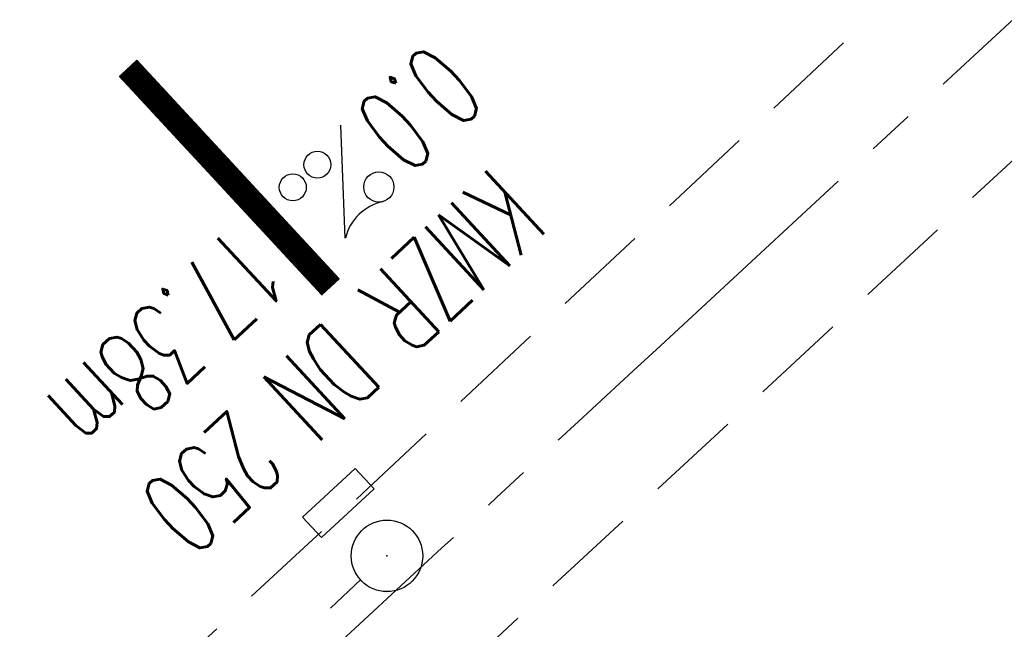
# Model space of a CAD drawing. Extents: x 450316 to 454644, y 428795 to 436505.
# Tile 52 of 256: x 453193 to 453214, y 431105 to 431118. Entities that reach past the tile are written whole.
import ezdxf
from ezdxf.enums import TextEntityAlignment as Align

# ---------------------------------------------------------------- set-up
doc = ezdxf.new("R2010")
doc.units = 0
doc.header["$LTSCALE"] = 2
doc.header["$MEASUREMENT"] = 0
for name, pattern in [('ACHSE', [5.5, 4, -0.5, 0.5, -0.5]), ('AUSGEZOGEN', [0]), ('GESTRICH-X2', [1.5, 1, -0.5])]:
    doc.linetypes.add(name, pattern=pattern)
doc.layers.get('0').update_dxf_attribs({"linetype": 'CONTINUOUS'})
for name, color, linetype in [('ACHSETOP', 1, 'ACHSE'), ('FBR', 8, 'CONTINUOUS'), ('GEF', 1, 'AUSGEZOGEN'), ('KANAL', 7, 'GESTRICH-X2'), ('MS-UEBERFAHRT', 8, 'GESTRICH-X2'), ('TEXTO', 4, 'CONTINUOUS'), ('TEXTU', 4, 'CONTINUOUS')]:
    doc.layers.add(name, color=color, linetype=linetype)
doc.styles.add('ROMANS', font='romans.shx', dxfattribs={"width": 0.8})

# ---------------------------------------------------------------- blocks, each defined once
blk = doc.blocks.new('PROM')
blk.add_line((1.566, 1.817), (0.019, 0.015))
for centre, radius in [((0.317, 1.51), 0.317), ((0.943, 0.291), 0.283), ((1.645, 0.287), 0.283)]:
    blk.add_circle(centre, radius)
blk.add_arc((0.992, 2.682), 1.033, 239.1414, 303.3549)
blk = doc.blocks.new('GST')
at = {"color": 0}
blk.add_circle((0, 0), 0.75, dxfattribs=at)
blk.add_point((0, 0), dxfattribs=at)
blk = doc.blocks.new('*X46')
at = {"color": 0}
for p, q in [((75.476, 275.596), (75.966, 276.086)), ((75.476, 275.605), (75.957, 276.086)), ((75.476, 275.614), (75.948, 276.086)), ((75.476, 275.622), (75.939, 276.086)), ((75.476, 275.631), (75.93, 276.086)), ((75.476, 275.64), (75.921, 276.086)), ((75.476, 275.649), (75.913, 276.086)), ((75.476, 275.658), (75.904, 276.086)), ((75.476, 275.667), (75.895, 276.086)), ((75.476, 275.675), (75.886, 276.086)), ((75.476, 275.684), (75.877, 276.086)), ((75.476, 275.693), (75.868, 276.086)), ((75.476, 275.702), (75.86, 276.086)), ((75.476, 275.711), (75.851, 276.086)), ((75.476, 275.72), (75.842, 276.086)), ((75.476, 275.728), (75.833, 276.086)), ((75.476, 275.737), (75.824, 276.086)), ((75.476, 275.746), (75.815, 276.086)), ((75.476, 275.755), (75.807, 276.086)), ((75.476, 275.764), (75.798, 276.086)), ((75.476, 275.773), (75.789, 276.086)), ((75.476, 275.781), (75.78, 276.086)), ((75.476, 275.79), (75.771, 276.086)), ((75.476, 275.799), (75.762, 276.086)), ((75.476, 275.808), (75.754, 276.086)), ((75.476, 275.817), (75.745, 276.086)), ((75.476, 275.826), (75.736, 276.086)), ((75.476, 275.834), (75.727, 276.086)), ((75.476, 275.843), (75.718, 276.086)), ((75.476, 275.852), (75.709, 276.086)), ((75.476, 275.861), (75.7, 276.086)), ((75.476, 275.87), (75.692, 276.086)), ((75.476, 275.879), (75.683, 276.086)), ((75.476, 275.888), (75.674, 276.086)), ((75.476, 275.896), (75.665, 276.086)), ((75.476, 275.905), (75.656, 276.086)), ((75.476, 275.914), (75.647, 276.086)), ((75.476, 275.923), (75.639, 276.086)), ((75.476, 275.932), (75.63, 276.086)), ((75.476, 275.941), (75.621, 276.086)), ((75.476, 275.949), (75.612, 276.086)), ((75.476, 275.958), (75.603, 276.086)), ((75.476, 275.967), (75.594, 276.086)), ((75.476, 275.976), (75.586, 276.086)), ((75.476, 275.985), (75.577, 276.086)), ((75.476, 275.994), (75.568, 276.086)), ((75.476, 276.002), (75.559, 276.086)), ((75.476, 276.011), (75.55, 276.086)), ((75.476, 276.02), (75.541, 276.086)), ((75.476, 276.029), (75.533, 276.086)), ((75.476, 276.038), (75.524, 276.086)), ((75.476, 276.047), (75.515, 276.086)), ((75.476, 276.055), (75.506, 276.086)), ((75.476, 276.064), (75.497, 276.086)), ((75.476, 276.073), (75.488, 276.086)), ((75.476, 275.587), (75.973, 276.084)), ((75.476, 275.578), (75.973, 276.075)), ((75.476, 275.569), (75.973, 276.067)), ((75.476, 275.56), (75.973, 276.058)), ((75.476, 275.552), (75.973, 276.049)), ((75.476, 275.543), (75.973, 276.04)), ((75.476, 275.534), (75.973, 276.031)), ((75.476, 275.525), (75.973, 276.022)), ((75.476, 275.516), (75.973, 276.014)), ((75.476, 275.507), (75.973, 276.005)), ((75.476, 275.499), (75.973, 275.996)), ((75.476, 275.49), (75.973, 275.987)), ((75.476, 275.481), (75.973, 275.978)), ((75.476, 275.472), (75.973, 275.969)), ((75.476, 275.463), (75.973, 275.961)), ((75.476, 275.454), (75.973, 275.952)), ((75.476, 275.446), (75.973, 275.943)), ((75.476, 275.437), (75.973, 275.934)), ((75.476, 275.428), (75.973, 275.925)), ((75.476, 275.419), (75.973, 275.916)), ((75.476, 275.41), (75.973, 275.907)), ((75.476, 275.401), (75.973, 275.899)), ((75.476, 275.393), (75.973, 275.89)), ((75.476, 275.384), (75.973, 275.881)), ((75.476, 275.375), (75.973, 275.872)), ((75.476, 275.366), (75.973, 275.863)), ((75.476, 275.357), (75.973, 275.854)), ((75.476, 275.348), (75.973, 275.846)), ((75.476, 275.34), (75.973, 275.837)), ((75.476, 275.331), (75.973, 275.828)), ((75.476, 275.322), (75.973, 275.819)), ((75.476, 275.313), (75.973, 275.81)), ((75.476, 275.304), (75.973, 275.801)), ((75.476, 275.295), (75.973, 275.793)), ((75.476, 275.286), (75.973, 275.784)), ((75.476, 275.278), (75.973, 275.775)), ((75.476, 275.269), (75.973, 275.766)), ((75.476, 275.26), (75.973, 275.757)), ((75.476, 275.251), (75.973, 275.748)), ((75.476, 275.242), (75.973, 275.74)), ((75.476, 275.233), (75.973, 275.731)), ((75.476, 275.225), (75.973, 275.722)), ((75.476, 275.216), (75.973, 275.713)), ((75.476, 275.207), (75.973, 275.704)), ((75.476, 275.198), (75.973, 275.695)), ((75.476, 275.189), (75.973, 275.687)), ((75.476, 275.18), (75.973, 275.678)), ((75.476, 275.172), (75.973, 275.669)), ((75.476, 275.163), (75.973, 275.66)), ((75.476, 275.154), (75.973, 275.651)), ((75.476, 275.145), (75.973, 275.642)), ((75.476, 275.136), (75.973, 275.633)), ((75.476, 275.127), (75.973, 275.625)), ((75.476, 275.119), (75.973, 275.616)), ((75.476, 275.11), (75.973, 275.607)), ((75.476, 275.101), (75.973, 275.598)), ((75.476, 275.092), (75.973, 275.589)), ((75.476, 275.083), (75.973, 275.58)), ((75.476, 275.074), (75.973, 275.572)), ((75.476, 275.066), (75.973, 275.563)), ((75.476, 275.057), (75.973, 275.554)), ((75.476, 275.048), (75.973, 275.545)), ((75.476, 275.039), (75.973, 275.536)), ((75.476, 275.03), (75.973, 275.527)), ((75.476, 275.021), (75.973, 275.519)), ((75.476, 275.012), (75.973, 275.51)), ((75.476, 275.004), (75.973, 275.501)), ((75.476, 274.995), (75.973, 275.492)), ((75.476, 274.986), (75.973, 275.483)), ((75.476, 274.977), (75.973, 275.474)), ((75.476, 274.968), (75.973, 275.466)), ((75.476, 274.959), (75.973, 275.457)), ((75.476, 274.951), (75.973, 275.448)), ((75.476, 274.942), (75.973, 275.439)), ((75.476, 274.933), (75.973, 275.43)), ((75.476, 274.924), (75.973, 275.421)), ((75.476, 274.915), (75.973, 275.413)), ((75.476, 274.906), (75.973, 275.404)), ((75.476, 274.898), (75.973, 275.395)), ((75.476, 274.889), (75.973, 275.386)), ((75.476, 274.88), (75.973, 275.377)), ((75.476, 274.871), (75.973, 275.368)), ((75.476, 274.862), (75.973, 275.359)), ((75.476, 274.853), (75.973, 275.351)), ((75.476, 274.845), (75.973, 275.342)), ((75.476, 274.836), (75.973, 275.333)), ((75.476, 274.827), (75.973, 275.324)), ((75.476, 274.818), (75.973, 275.315)), ((75.476, 274.809), (75.973, 275.306)), ((75.476, 274.8), (75.973, 275.298)), ((75.476, 274.792), (75.973, 275.289)), ((75.476, 274.783), (75.973, 275.28)), ((75.476, 274.774), (75.973, 275.271)), ((75.476, 274.765), (75.973, 275.262)), ((75.476, 274.756), (75.973, 275.253)), ((75.476, 274.747), (75.973, 275.245)), ((75.476, 274.738), (75.973, 275.236)), ((75.476, 274.73), (75.973, 275.227)), ((75.476, 274.721), (75.973, 275.218)), ((75.476, 274.712), (75.973, 275.209)), ((75.476, 274.703), (75.973, 275.2)), ((75.476, 274.694), (75.973, 275.192)), ((75.476, 274.685), (75.973, 275.183)), ((75.476, 274.677), (75.973, 275.174)), ((75.476, 274.668), (75.973, 275.165)), ((75.476, 274.659), (75.973, 275.156)), ((75.476, 274.65), (75.973, 275.147)), ((75.476, 274.641), (75.973, 275.139)), ((75.476, 274.632), (75.973, 275.13)), ((75.476, 274.624), (75.973, 275.121)), ((75.476, 274.615), (75.973, 275.112)), ((75.476, 274.606), (75.973, 275.103)), ((75.476, 274.597), (75.973, 275.094)), ((75.476, 274.588), (75.973, 275.085)), ((75.476, 274.579), (75.973, 275.077)), ((75.476, 274.571), (75.973, 275.068)), ((75.476, 274.562), (75.973, 275.059)), ((75.476, 274.553), (75.973, 275.05)), ((75.476, 274.544), (75.973, 275.041)), ((75.476, 274.535), (75.973, 275.032)), ((75.476, 274.526), (75.973, 275.024)), ((75.476, 274.518), (75.973, 275.015)), ((75.476, 274.509), (75.973, 275.006)), ((75.476, 274.5), (75.973, 274.997)), ((75.476, 274.491), (75.973, 274.988)), ((75.476, 274.482), (75.973, 274.979)), ((75.476, 274.473), (75.973, 274.971)), ((75.476, 274.464), (75.973, 274.962)), ((75.476, 274.456), (75.973, 274.953)), ((75.476, 274.447), (75.973, 274.944)), ((75.476, 274.438), (75.973, 274.935)), ((75.476, 274.429), (75.973, 274.926)), ((75.476, 274.42), (75.973, 274.918)), ((75.476, 274.411), (75.973, 274.909)), ((75.476, 274.403), (75.973, 274.9)), ((75.476, 274.394), (75.973, 274.891)), ((75.476, 274.385), (75.973, 274.882)), ((75.476, 274.376), (75.973, 274.873)), ((75.476, 274.367), (75.973, 274.865)), ((75.476, 274.358), (75.973, 274.856)), ((75.476, 274.35), (75.973, 274.847)), ((75.476, 274.341), (75.973, 274.838)), ((75.476, 274.332), (75.973, 274.829)), ((75.476, 274.323), (75.973, 274.82)), ((75.476, 274.314), (75.973, 274.811)), ((75.476, 274.305), (75.973, 274.803)), ((75.476, 274.297), (75.973, 274.794)), ((75.476, 274.288), (75.973, 274.785)), ((75.476, 274.279), (75.973, 274.776)), ((75.476, 274.27), (75.973, 274.767)), ((75.476, 274.261), (75.973, 274.758)), ((75.476, 274.252), (75.973, 274.75)), ((75.476, 274.243), (75.973, 274.741)), ((75.476, 274.235), (75.973, 274.732)), ((75.476, 274.226), (75.973, 274.723)), ((75.476, 274.217), (75.973, 274.714)), ((75.476, 274.208), (75.973, 274.705)), ((75.476, 274.199), (75.973, 274.697)), ((75.476, 274.19), (75.973, 274.688)), ((75.476, 274.182), (75.973, 274.679)), ((75.476, 274.173), (75.973, 274.67)), ((75.476, 274.164), (75.973, 274.661)), ((75.476, 274.155), (75.973, 274.652)), ((75.476, 274.146), (75.973, 274.644)), ((75.476, 274.137), (75.973, 274.635)), ((75.476, 274.129), (75.973, 274.626)), ((75.476, 274.12), (75.973, 274.617)), ((75.476, 274.111), (75.973, 274.608)), ((75.476, 274.102), (75.973, 274.599)), ((75.476, 274.093), (75.973, 274.59)), ((75.476, 274.084), (75.973, 274.582)), ((75.476, 274.076), (75.973, 274.573)), ((75.476, 274.067), (75.973, 274.564)), ((75.476, 274.058), (75.973, 274.555)), ((75.476, 274.049), (75.973, 274.546)), ((75.476, 274.04), (75.973, 274.537)), ((75.476, 274.031), (75.973, 274.529)), ((75.476, 274.023), (75.973, 274.52)), ((75.476, 274.014), (75.973, 274.511)), ((75.476, 274.005), (75.973, 274.502)), ((75.476, 273.996), (75.973, 274.493)), ((75.476, 273.987), (75.973, 274.484)), ((75.476, 273.978), (75.973, 274.476)), ((75.476, 273.969), (75.973, 274.467)), ((75.476, 273.961), (75.973, 274.458)), ((75.476, 273.952), (75.973, 274.449)), ((75.476, 273.943), (75.973, 274.44)), ((75.476, 273.934), (75.973, 274.431)), ((75.476, 273.925), (75.973, 274.423)), ((75.476, 273.916), (75.973, 274.414)), ((75.476, 273.908), (75.973, 274.405)), ((75.476, 273.899), (75.973, 274.396)), ((75.476, 273.89), (75.973, 274.387)), ((75.476, 273.881), (75.973, 274.378)), ((75.476, 273.872), (75.973, 274.37)), ((75.476, 273.863), (75.973, 274.361)), ((75.476, 273.855), (75.973, 274.352)), ((75.476, 273.846), (75.973, 274.343)), ((75.476, 273.837), (75.973, 274.334)), ((75.476, 273.828), (75.973, 274.325)), ((75.476, 273.819), (75.973, 274.316)), ((75.476, 273.81), (75.973, 274.308)), ((75.476, 273.802), (75.973, 274.299)), ((75.476, 273.793), (75.973, 274.29)), ((75.476, 273.784), (75.973, 274.281)), ((75.476, 273.775), (75.973, 274.272)), ((75.476, 273.766), (75.973, 274.263)), ((75.476, 273.757), (75.973, 274.255)), ((75.476, 273.749), (75.973, 274.246)), ((75.476, 273.74), (75.973, 274.237)), ((75.476, 273.731), (75.973, 274.228)), ((75.476, 273.722), (75.973, 274.219)), ((75.476, 273.713), (75.973, 274.21)), ((75.476, 273.704), (75.973, 274.202)), ((75.476, 273.695), (75.973, 274.193)), ((75.476, 273.687), (75.973, 274.184)), ((75.476, 273.678), (75.973, 274.175)), ((75.476, 273.669), (75.973, 274.166)), ((75.476, 273.66), (75.973, 274.157)), ((75.476, 273.651), (75.973, 274.149)), ((75.476, 273.642), (75.973, 274.14)), ((75.476, 273.634), (75.973, 274.131)), ((75.476, 273.625), (75.973, 274.122)), ((75.476, 273.616), (75.973, 274.113)), ((75.476, 273.607), (75.973, 274.104)), ((75.476, 273.598), (75.973, 274.096)), ((75.476, 273.589), (75.973, 274.087)), ((75.476, 273.581), (75.973, 274.078)), ((75.476, 273.572), (75.973, 274.069)), ((75.476, 273.563), (75.973, 274.06)), ((75.476, 273.554), (75.973, 274.051)), ((75.476, 273.545), (75.973, 274.042)), ((75.476, 273.536), (75.973, 274.034)), ((75.476, 273.528), (75.973, 274.025)), ((75.476, 273.519), (75.973, 274.016)), ((75.476, 273.51), (75.973, 274.007)), ((75.476, 273.501), (75.973, 273.998)), ((75.476, 273.492), (75.973, 273.989)), ((75.476, 273.483), (75.973, 273.981)), ((75.476, 273.475), (75.973, 273.972)), ((75.476, 273.466), (75.973, 273.963)), ((75.476, 273.457), (75.973, 273.954)), ((75.476, 273.448), (75.973, 273.945)), ((75.476, 273.439), (75.973, 273.936)), ((75.476, 273.43), (75.973, 273.928)), ((75.476, 273.421), (75.973, 273.919)), ((75.476, 273.413), (75.973, 273.91)), ((75.476, 273.404), (75.973, 273.901)), ((75.476, 273.395), (75.973, 273.892)), ((75.476, 273.386), (75.973, 273.883)), ((75.476, 273.377), (75.973, 273.875)), ((75.476, 273.368), (75.973, 273.866)), ((75.476, 273.36), (75.973, 273.857)), ((75.476, 273.351), (75.973, 273.848)), ((75.476, 273.342), (75.973, 273.839)), ((75.476, 273.333), (75.973, 273.83)), ((75.476, 273.324), (75.973, 273.822)), ((75.476, 273.315), (75.973, 273.813)), ((75.476, 273.307), (75.973, 273.804)), ((75.476, 273.298), (75.973, 273.795)), ((75.476, 273.289), (75.973, 273.786)), ((75.476, 273.28), (75.973, 273.777)), ((75.476, 273.271), (75.973, 273.768)), ((75.476, 273.262), (75.973, 273.76)), ((75.476, 273.254), (75.973, 273.751)), ((75.476, 273.245), (75.973, 273.742)), ((75.476, 273.236), (75.973, 273.733)), ((75.476, 273.227), (75.973, 273.724)), ((75.476, 273.218), (75.973, 273.715)), ((75.476, 273.209), (75.973, 273.707)), ((75.476, 273.201), (75.973, 273.698)), ((75.476, 273.192), (75.973, 273.689)), ((75.476, 273.183), (75.973, 273.68)), ((75.476, 273.174), (75.973, 273.671)), ((75.476, 273.165), (75.973, 273.662)), ((75.476, 273.156), (75.973, 273.654)), ((75.476, 273.147), (75.973, 273.645)), ((75.476, 273.139), (75.973, 273.636)), ((75.476, 273.13), (75.973, 273.627)), ((75.476, 273.121), (75.973, 273.618)), ((75.476, 273.112), (75.973, 273.609)), ((75.476, 273.103), (75.973, 273.601)), ((75.476, 273.094), (75.973, 273.592)), ((75.476, 273.086), (75.973, 273.583)), ((75.476, 273.077), (75.973, 273.574)), ((75.476, 273.068), (75.973, 273.565)), ((75.476, 273.059), (75.973, 273.556)), ((75.476, 273.05), (75.973, 273.548)), ((75.476, 273.041), (75.973, 273.539)), ((75.476, 273.033), (75.973, 273.53)), ((75.476, 273.024), (75.973, 273.521)), ((75.476, 273.015), (75.973, 273.512)), ((75.476, 273.006), (75.973, 273.503)), ((75.476, 272.997), (75.973, 273.494)), ((75.476, 272.988), (75.973, 273.486)), ((75.476, 272.98), (75.973, 273.477)), ((75.476, 272.971), (75.973, 273.468)), ((75.476, 272.962), (75.973, 273.459)), ((75.476, 272.953), (75.973, 273.45)), ((75.476, 272.944), (75.973, 273.441)), ((75.476, 272.935), (75.973, 273.433)), ((75.476, 272.927), (75.973, 273.424)), ((75.476, 272.918), (75.973, 273.415)), ((75.476, 272.909), (75.973, 273.406)), ((75.476, 272.9), (75.973, 273.397)), ((75.476, 272.891), (75.973, 273.388)), ((75.476, 272.882), (75.973, 273.38)), ((75.476, 272.873), (75.973, 273.371)), ((75.476, 272.865), (75.973, 273.362)), ((75.476, 272.856), (75.973, 273.353)), ((75.476, 272.847), (75.973, 273.344)), ((75.476, 272.838), (75.973, 273.335)), ((75.476, 272.829), (75.973, 273.327)), ((75.476, 272.82), (75.973, 273.318)), ((75.476, 272.812), (75.973, 273.309)), ((75.476, 272.803), (75.973, 273.3)), ((75.476, 272.794), (75.973, 273.291)), ((75.476, 272.785), (75.973, 273.282)), ((75.476, 272.776), (75.973, 273.274)), ((75.476, 272.767), (75.973, 273.265)), ((75.476, 272.759), (75.973, 273.256)), ((75.476, 272.75), (75.973, 273.247)), ((75.476, 272.741), (75.973, 273.238)), ((75.476, 272.732), (75.973, 273.229)), ((75.476, 272.723), (75.973, 273.22)), ((75.476, 272.714), (75.973, 273.212)), ((75.476, 272.706), (75.973, 273.203)), ((75.476, 272.697), (75.973, 273.194)), ((75.476, 272.688), (75.973, 273.185)), ((75.476, 272.679), (75.973, 273.176)), ((75.476, 272.67), (75.973, 273.167)), ((75.476, 272.661), (75.973, 273.159)), ((75.476, 272.653), (75.973, 273.15)), ((75.476, 272.644), (75.973, 273.141)), ((75.476, 272.635), (75.973, 273.132)), ((75.476, 272.626), (75.973, 273.123)), ((75.476, 272.617), (75.973, 273.114)), ((75.476, 272.608), (75.973, 273.106)), ((75.476, 272.599), (75.973, 273.097)), ((75.476, 272.591), (75.973, 273.088)), ((75.476, 272.582), (75.973, 273.079)), ((75.476, 272.573), (75.973, 273.07)), ((75.476, 272.564), (75.973, 273.061)), ((75.476, 272.555), (75.973, 273.053)), ((75.476, 272.546), (75.973, 273.044)), ((75.476, 272.538), (75.973, 273.035)), ((75.476, 272.529), (75.973, 273.026)), ((75.476, 272.52), (75.973, 273.017)), ((75.476, 272.511), (75.973, 273.008)), ((75.476, 272.502), (75.973, 273)), ((75.476, 272.493), (75.973, 272.991)), ((75.476, 272.485), (75.973, 272.982)), ((75.476, 272.476), (75.973, 272.973)), ((75.476, 272.467), (75.973, 272.964)), ((75.476, 272.458), (75.973, 272.955)), ((75.476, 272.449), (75.973, 272.946)), ((75.476, 272.44), (75.973, 272.938)), ((75.476, 272.432), (75.973, 272.929)), ((75.476, 272.423), (75.973, 272.92)), ((75.476, 272.414), (75.973, 272.911)), ((75.476, 272.405), (75.973, 272.902)), ((75.476, 272.396), (75.973, 272.893)), ((75.476, 272.387), (75.973, 272.885)), ((75.476, 272.379), (75.973, 272.876)), ((75.476, 272.37), (75.973, 272.867)), ((75.476, 272.361), (75.973, 272.858)), ((75.476, 272.352), (75.973, 272.849)), ((75.476, 272.343), (75.973, 272.84)), ((75.476, 272.334), (75.973, 272.832)), ((75.476, 272.325), (75.973, 272.823)), ((75.476, 272.317), (75.973, 272.814)), ((75.476, 272.308), (75.973, 272.805)), ((75.476, 272.299), (75.973, 272.796)), ((75.476, 272.29), (75.973, 272.787)), ((75.476, 272.281), (75.973, 272.779)), ((75.476, 272.272), (75.973, 272.77)), ((75.476, 272.264), (75.973, 272.761)), ((75.476, 272.255), (75.973, 272.752)), ((75.476, 272.246), (75.973, 272.743)), ((75.476, 272.237), (75.973, 272.734)), ((75.476, 272.228), (75.973, 272.726)), ((75.476, 272.219), (75.973, 272.717)), ((75.476, 272.211), (75.973, 272.708)), ((75.476, 272.202), (75.973, 272.699)), ((75.476, 272.193), (75.973, 272.69)), ((75.476, 272.184), (75.973, 272.681)), ((75.476, 272.175), (75.973, 272.672)), ((75.476, 272.166), (75.973, 272.664)), ((75.476, 272.158), (75.973, 272.655)), ((75.476, 272.149), (75.973, 272.646)), ((75.476, 272.14), (75.973, 272.637)), ((75.476, 272.131), (75.973, 272.628)), ((75.476, 272.122), (75.973, 272.619)), ((75.476, 272.113), (75.973, 272.611)), ((75.476, 272.104), (75.973, 272.602)), ((75.476, 272.096), (75.973, 272.593)), ((75.476, 272.087), (75.973, 272.584)), ((75.476, 272.078), (75.973, 272.575)), ((75.476, 272.069), (75.973, 272.566)), ((75.476, 272.06), (75.973, 272.558)), ((75.476, 272.051), (75.973, 272.549)), ((75.476, 272.043), (75.973, 272.54)), ((75.476, 272.034), (75.973, 272.531)), ((75.476, 272.025), (75.973, 272.522)), ((75.476, 272.016), (75.973, 272.513)), ((75.476, 272.007), (75.973, 272.505)), ((75.476, 271.998), (75.973, 272.496)), ((75.476, 271.99), (75.973, 272.487)), ((75.476, 271.981), (75.973, 272.478)), ((75.476, 271.972), (75.973, 272.469)), ((75.476, 271.963), (75.973, 272.46)), ((75.476, 271.954), (75.973, 272.452)), ((75.476, 271.945), (75.973, 272.443)), ((75.476, 271.937), (75.973, 272.434)), ((75.476, 271.928), (75.973, 272.425)), ((75.476, 271.919), (75.973, 272.416)), ((75.476, 271.91), (75.973, 272.407)), ((75.476, 271.901), (75.973, 272.398)), ((75.476, 271.892), (75.973, 272.39)), ((75.476, 271.884), (75.973, 272.381)), ((75.476, 271.875), (75.973, 272.372)), ((75.476, 271.866), (75.973, 272.363)), ((75.476, 271.857), (75.973, 272.354)), ((75.476, 271.848), (75.973, 272.345)), ((75.476, 271.839), (75.973, 272.337)), ((75.476, 271.83), (75.973, 272.328)), ((75.476, 271.822), (75.973, 272.319)), ((75.476, 271.813), (75.973, 272.31)), ((75.476, 271.804), (75.973, 272.301)), ((75.476, 271.795), (75.973, 272.292)), ((75.476, 271.786), (75.973, 272.284)), ((75.476, 271.777), (75.973, 272.275)), ((75.476, 271.769), (75.973, 272.266)), ((75.476, 271.76), (75.973, 272.257)), ((75.476, 271.751), (75.973, 272.248)), ((75.476, 271.742), (75.973, 272.239)), ((75.476, 271.733), (75.973, 272.231)), ((75.476, 271.724), (75.973, 272.222)), ((75.476, 271.716), (75.973, 272.213)), ((75.476, 271.707), (75.973, 272.204)), ((75.476, 271.698), (75.973, 272.195)), ((75.476, 271.689), (75.973, 272.186)), ((75.476, 271.68), (75.973, 272.177)), ((75.476, 271.671), (75.973, 272.169)), ((75.476, 271.663), (75.973, 272.16)), ((75.476, 271.654), (75.973, 272.151)), ((75.476, 271.645), (75.973, 272.142)), ((75.476, 271.636), (75.973, 272.133)), ((75.476, 271.627), (75.973, 272.124)), ((75.476, 271.618), (75.973, 272.116)), ((75.476, 271.61), (75.973, 272.107)), ((75.476, 271.601), (75.973, 272.098)), ((75.476, 271.592), (75.973, 272.089)), ((75.476, 271.583), (75.973, 272.08)), ((75.476, 271.574), (75.973, 272.071)), ((75.476, 271.565), (75.973, 272.063)), ((75.476, 271.556), (75.973, 272.054)), ((75.476, 271.548), (75.973, 272.045)), ((75.476, 271.539), (75.973, 272.036)), ((75.476, 271.53), (75.973, 272.027)), ((75.476, 271.521), (75.973, 272.018)), ((75.476, 271.512), (75.973, 272.01)), ((75.476, 271.503), (75.973, 272.001)), ((75.476, 271.495), (75.973, 271.992)), ((75.476, 271.486), (75.973, 271.983)), ((75.476, 271.477), (75.973, 271.974)), ((75.476, 271.468), (75.973, 271.965)), ((75.476, 271.459), (75.973, 271.957)), ((75.476, 271.45), (75.973, 271.948)), ((75.476, 271.442), (75.973, 271.939)), ((75.476, 271.433), (75.973, 271.93)), ((75.476, 271.424), (75.973, 271.921)), ((75.476, 271.415), (75.973, 271.912)), ((75.476, 271.406), (75.973, 271.903)), ((75.476, 271.397), (75.973, 271.895)), ((75.476, 271.389), (75.973, 271.886)), ((75.476, 271.38), (75.973, 271.877)), ((75.476, 271.371), (75.973, 271.868)), ((75.476, 271.362), (75.973, 271.859)), ((75.476, 271.353), (75.973, 271.85)), ((75.476, 271.344), (75.973, 271.842)), ((75.476, 271.336), (75.973, 271.833)), ((75.476, 271.327), (75.973, 271.824)), ((75.476, 271.318), (75.973, 271.815)), ((75.476, 271.309), (75.973, 271.806)), ((75.476, 271.3), (75.973, 271.797)), ((75.476, 271.291), (75.973, 271.789)), ((75.476, 271.282), (75.973, 271.78)), ((75.476, 271.274), (75.973, 271.771)), ((75.476, 271.265), (75.973, 271.762)), ((75.476, 271.256), (75.973, 271.753)), ((75.476, 271.247), (75.973, 271.744)), ((75.476, 271.238), (75.973, 271.736)), ((75.476, 271.229), (75.973, 271.727)), ((75.476, 271.221), (75.973, 271.718)), ((75.476, 271.212), (75.973, 271.709)), ((75.476, 271.203), (75.973, 271.7)), ((75.476, 271.194), (75.973, 271.691)), ((75.476, 271.185), (75.973, 271.683)), ((75.476, 271.176), (75.973, 271.674)), ((75.476, 271.168), (75.973, 271.665)), ((75.476, 271.159), (75.973, 271.656)), ((75.476, 271.15), (75.973, 271.647)), ((75.476, 271.141), (75.973, 271.638)), ((75.476, 271.132), (75.973, 271.629)), ((75.476, 271.123), (75.973, 271.621)), ((75.476, 271.115), (75.973, 271.612)), ((75.476, 271.106), (75.973, 271.603)), ((75.476, 271.097), (75.973, 271.594)), ((75.476, 271.088), (75.973, 271.585)), ((75.476, 271.079), (75.973, 271.576)), ((75.476, 271.07), (75.973, 271.568)), ((75.476, 271.062), (75.973, 271.559)), ((75.476, 271.053), (75.973, 271.55)), ((75.476, 271.044), (75.973, 271.541)), ((75.476, 271.035), (75.973, 271.532)), ((75.476, 271.026), (75.973, 271.523)), ((75.476, 271.017), (75.973, 271.515)), ((75.476, 271.008), (75.973, 271.506)), ((75.476, 271), (75.973, 271.497)), ((75.476, 270.991), (75.973, 271.488)), ((75.476, 270.982), (75.973, 271.479)), ((75.476, 270.973), (75.973, 271.47)), ((75.476, 270.964), (75.973, 271.462)), ((75.476, 270.955), (75.973, 271.453)), ((75.476, 270.947), (75.973, 271.444)), ((75.476, 270.938), (75.973, 271.435)), ((75.476, 270.929), (75.973, 271.426)), ((75.476, 270.92), (75.973, 271.417)), ((75.476, 270.911), (75.973, 271.409)), ((75.476, 270.902), (75.973, 271.4)), ((75.476, 270.894), (75.973, 271.391)), ((75.476, 270.885), (75.973, 271.382)), ((75.476, 270.876), (75.973, 271.373)), ((75.476, 270.867), (75.973, 271.364)), ((75.476, 270.858), (75.973, 271.355)), ((75.476, 270.849), (75.973, 271.347)), ((75.476, 270.841), (75.973, 271.338)), ((75.476, 270.832), (75.973, 271.329)), ((75.476, 270.823), (75.973, 271.32)), ((75.476, 270.814), (75.973, 271.311)), ((75.476, 270.805), (75.973, 271.302)), ((75.476, 270.796), (75.973, 271.294)), ((75.476, 270.788), (75.973, 271.285)), ((75.476, 270.779), (75.973, 271.276)), ((75.476, 270.77), (75.973, 271.267)), ((75.476, 270.761), (75.973, 271.258)), ((75.476, 270.752), (75.973, 271.249)), ((75.476, 270.743), (75.973, 271.241)), ((75.476, 270.734), (75.973, 271.232)), ((75.476, 270.726), (75.973, 271.223)), ((75.476, 270.717), (75.973, 271.214)), ((75.476, 270.708), (75.973, 271.205)), ((75.476, 270.699), (75.973, 271.196)), ((75.476, 270.69), (75.973, 271.188)), ((75.476, 270.681), (75.973, 271.179)), ((75.476, 270.673), (75.973, 271.17)), ((75.476, 270.664), (75.973, 271.161)), ((75.476, 270.655), (75.973, 271.152)), ((75.476, 270.646), (75.973, 271.143)), ((75.476, 270.637), (75.973, 271.135)), ((75.476, 270.628), (75.973, 271.126)), ((75.476, 270.62), (75.973, 271.117)), ((75.476, 270.611), (75.973, 271.108)), ((75.476, 270.602), (75.973, 271.099)), ((75.476, 270.593), (75.973, 271.09)), ((75.476, 270.584), (75.973, 271.081)), ((75.476, 270.575), (75.973, 271.073)), ((75.476, 270.567), (75.973, 271.064)), ((75.476, 270.558), (75.973, 271.055)), ((75.476, 270.549), (75.973, 271.046)), ((75.476, 270.54), (75.973, 271.037)), ((75.476, 270.531), (75.973, 271.028)), ((75.476, 270.522), (75.973, 271.02)), ((75.476, 270.514), (75.973, 271.011)), ((75.476, 270.505), (75.973, 271.002)), ((75.476, 270.496), (75.973, 270.993)), ((75.476, 270.487), (75.973, 270.984)), ((75.476, 270.478), (75.973, 270.975)), ((75.476, 270.469), (75.973, 270.967)), ((75.476, 270.46), (75.973, 270.958)), ((75.476, 270.452), (75.973, 270.949)), ((75.476, 270.443), (75.973, 270.94)), ((75.476, 270.434), (75.973, 270.931)), ((75.476, 270.425), (75.973, 270.922)), ((75.476, 270.416), (75.973, 270.914)), ((75.476, 270.407), (75.973, 270.905)), ((75.476, 270.399), (75.973, 270.896)), ((75.476, 270.39), (75.973, 270.887)), ((75.476, 270.381), (75.973, 270.878)), ((75.476, 270.372), (75.973, 270.869)), ((75.476, 270.363), (75.973, 270.861)), ((75.476, 270.354), (75.973, 270.852)), ((75.476, 270.346), (75.973, 270.843)), ((75.476, 270.337), (75.973, 270.834)), ((75.476, 270.328), (75.973, 270.825)), ((75.476, 270.319), (75.973, 270.816)), ((75.476, 270.31), (75.973, 270.807)), ((75.476, 270.301), (75.973, 270.799)), ((75.476, 270.293), (75.973, 270.79)), ((75.476, 270.284), (75.973, 270.781)), ((75.476, 270.275), (75.973, 270.772)), ((75.476, 270.266), (75.973, 270.763)), ((75.476, 270.257), (75.973, 270.754)), ((75.476, 270.248), (75.973, 270.746)), ((75.476, 270.24), (75.973, 270.737)), ((75.476, 270.231), (75.973, 270.728)), ((75.476, 270.222), (75.973, 270.719)), ((75.476, 270.213), (75.973, 270.71)), ((75.476, 270.204), (75.973, 270.701)), ((75.476, 270.195), (75.973, 270.693)), ((75.476, 270.186), (75.973, 270.684)), ((75.476, 270.178), (75.973, 270.675)), ((75.476, 270.169), (75.973, 270.666)), ((75.476, 270.16), (75.973, 270.657)), ((75.476, 270.151), (75.973, 270.648)), ((75.476, 270.142), (75.973, 270.64)), ((75.476, 270.133), (75.973, 270.631)), ((75.476, 270.125), (75.973, 270.622)), ((75.476, 270.116), (75.973, 270.613)), ((75.476, 270.107), (75.973, 270.604)), ((75.476, 270.098), (75.973, 270.595)), ((75.476, 270.089), (75.973, 270.587)), ((75.476, 270.08), (75.973, 270.578)), ((75.476, 270.072), (75.973, 270.569)), ((75.476, 270.063), (75.973, 270.56)), ((75.476, 270.054), (75.973, 270.551)), ((75.476, 270.045), (75.973, 270.542)), ((75.476, 270.036), (75.973, 270.533)), ((75.476, 270.027), (75.973, 270.525)), ((75.476, 270.019), (75.973, 270.516)), ((75.476, 270.01), (75.973, 270.507)), ((75.476, 270.001), (75.973, 270.498)), ((75.476, 269.992), (75.973, 270.489)), ((75.476, 269.983), (75.973, 270.48)), ((75.476, 269.974), (75.973, 270.472)), ((75.476, 269.966), (75.973, 270.463)), ((75.476, 269.957), (75.973, 270.454)), ((75.476, 269.948), (75.973, 270.445)), ((75.476, 269.939), (75.973, 270.436)), ((75.476, 269.93), (75.973, 270.427)), ((75.476, 269.921), (75.973, 270.419)), ((75.476, 269.912), (75.973, 270.41)), ((75.476, 269.904), (75.973, 270.401)), ((75.476, 269.895), (75.973, 270.392)), ((75.476, 269.886), (75.973, 270.383)), ((75.476, 269.877), (75.973, 270.374)), ((75.476, 269.868), (75.973, 270.366)), ((75.476, 269.859), (75.973, 270.357)), ((75.476, 269.851), (75.973, 270.348)), ((75.476, 269.833), (75.973, 270.33)), ((75.488, 269.836), (75.973, 270.321)), ((75.496, 269.836), (75.973, 270.313)), ((75.505, 269.836), (75.973, 270.304)), ((75.514, 269.836), (75.973, 270.295)), ((75.523, 269.836), (75.973, 270.286)), ((75.532, 269.836), (75.973, 270.277)), ((75.541, 269.836), (75.973, 270.268)), ((75.549, 269.836), (75.973, 270.259)), ((75.558, 269.836), (75.973, 270.251)), ((75.567, 269.836), (75.973, 270.242)), ((75.576, 269.836), (75.973, 270.233)), ((75.585, 269.836), (75.973, 270.224)), ((75.594, 269.836), (75.973, 270.215)), ((75.602, 269.836), (75.973, 270.206)), ((75.611, 269.836), (75.973, 270.198)), ((75.62, 269.836), (75.973, 270.189)), ((75.629, 269.836), (75.973, 270.18)), ((75.638, 269.836), (75.973, 270.171)), ((75.647, 269.836), (75.973, 270.162)), ((75.655, 269.836), (75.973, 270.153)), ((75.664, 269.836), (75.973, 270.145)), ((75.673, 269.836), (75.973, 270.136)), ((75.682, 269.836), (75.973, 270.127)), ((75.691, 269.836), (75.973, 270.118)), ((75.7, 269.836), (75.973, 270.109)), ((75.709, 269.836), (75.973, 270.1)), ((75.717, 269.836), (75.973, 270.092)), ((75.726, 269.836), (75.973, 270.083)), ((75.735, 269.836), (75.973, 270.074)), ((75.744, 269.836), (75.973, 270.065)), ((75.753, 269.836), (75.973, 270.056)), ((75.762, 269.836), (75.973, 270.047)), ((75.77, 269.836), (75.973, 270.038)), ((75.779, 269.836), (75.973, 270.03)), ((75.788, 269.836), (75.973, 270.021)), ((75.797, 269.836), (75.973, 270.012)), ((75.806, 269.836), (75.973, 270.003)), ((75.815, 269.836), (75.973, 269.994)), ((75.823, 269.836), (75.973, 269.985)), ((75.832, 269.836), (75.973, 269.977)), ((75.841, 269.836), (75.973, 269.968)), ((75.85, 269.836), (75.973, 269.959)), ((75.859, 269.836), (75.973, 269.95)), ((75.868, 269.836), (75.973, 269.941)), ((75.876, 269.836), (75.973, 269.932)), ((75.885, 269.836), (75.973, 269.924)), ((75.894, 269.836), (75.973, 269.915)), ((75.903, 269.836), (75.973, 269.906)), ((75.912, 269.836), (75.973, 269.897)), ((75.921, 269.836), (75.973, 269.888)), ((75.93, 269.836), (75.973, 269.879)), ((75.938, 269.836), (75.973, 269.871)), ((75.947, 269.836), (75.973, 269.862)), ((75.956, 269.836), (75.973, 269.853)), ((75.965, 269.836), (75.973, 269.844))]:
    blk.add_line(p, q, dxfattribs=at)
blk = doc.blocks.new('NUGEF')
blk.add_lwpolyline([(0.511, -0.007), (0.511, 6.243), (0.014, 6.243), (0.014, -0.007)], close=True)
blk.add_blockref('*X46', (-75.462, -269.843))

msp = doc.modelspace()

# ---------------------------------------------------------------- linework, layer by layer
msp.add_lwpolyline([(453200.712, 431108.248), (453199.608, 431107.228), (453199.213, 431107.655), (453200.316, 431108.676)], close=True)
at = {"layer": 'ACHSETOP', "flags": 128}
msp.add_lwpolyline([(451271.766, 435019.042, -0.000001), (451272.365, 435018.353, -0.000032), (451272.387, 435018.328), (451288.791, 434999.463, -0.000002), (451296.993, 434990.03, 0.000007), (451305.195, 434980.597, 0.000007), (451313.397, 434971.165, -0.000007), (451321.599, 434961.732, -0.000007), (451329.801, 434952.299, 0.000007), (451338.003, 434942.866, 0.000007), (451346.205, 434933.433, -0.000007), (451354.407, 434924.001, -0.000007), (451362.609, 434914.568, 0.000011), (451370.811, 434905.135, 0.000001), (451379.013, 434895.702, 0.000001), (451387.215, 434886.27), (451403.62, 434867.404), (451420.024, 434848.539), (451436.428, 434829.674, -0.000013), (451444.63, 434820.241, 0.000007), (451452.832, 434810.808, 0.000007), (451461.034, 434801.376, -0.000007), (451469.236, 434791.943, -0.000007), (451477.438, 434782.51, 0.000007), (451485.64, 434773.077, 0.000007), (451493.842, 434763.645, -0.000007), (451502.044, 434754.212, -0.000007), (451510.246, 434744.779, 0.000007), (451518.448, 434735.346, 0.000007), (451526.65, 434725.914, -0.000007), (451534.852, 434716.481, -0.000007), (451543.054, 434707.048, 0.000011), (451551.256, 434697.615, 0.000001), (451559.458, 434688.182, 0.000001), (451567.66, 434678.75), (451584.065, 434659.884, -0.000001), (451592.267, 434650.452, -0.000001), (451600.469, 434641.019, -0.000011), (451608.671, 434631.586, 0.000013), (451616.873, 434622.153), (451633.277, 434603.288), (451649.681, 434584.423, -0.000013), (451657.883, 434574.99, 0.000007), (451666.085, 434565.557, 0.000007), (451674.287, 434556.124, -0.000007), (451682.489, 434546.692, -0.000007), (451690.691, 434537.259, 0.000006), (451698.893, 434527.826), (451715.297, 434508.961, -0.000015), (451721.01, 434502.39, 0.000008), (451726.723, 434495.82, 0.000958), (451727.518, 434494.909, 0.000181), (451731.723, 434490.114, 0.003894), (451738.179, 434482.871, 0.00247), (451748.503, 434471.583, 0.003793), (451756.233, 434463.34, 0.003129), (451765.742, 434453.478, 0.00313), (451774.532, 434444.586, 0.003132), (451783.429, 434435.81, 0.003134), (451792.435, 434427.146, 0.003132), (451801.553, 434418.591, 0.003131), (451810.774, 434410.155, 0.00313), (451820.102, 434401.832, 0.003133), (451829.541, 434393.621, 0.003138), (451839.066, 434385.542, 0.003131), (451848.69, 434377.585, 0.003125), (451858.432, 434369.733, 0.003124), (451868.271, 434362.004, 0.00313), (451878.187, 434354.413, 0.003138), (451888.199, 434346.945, 0.003133), (451898.32, 434339.593, 0.003131), (451908.525, 434332.373, 0.003131), (451918.818, 434325.282, 0.003132), (451929.206, 434318.316, 0.003136), (451939.668, 434311.489, 0.00313), (451950.209, 434304.797, 0.003123), (451960.857, 434298.223, 0.003128), (451971.589, 434291.781, 0.003137), (451982.371, 434285.491, 0.003139), (451993.235, 434279.335, 0.003133), (452004.198, 434273.303, 0.003123), (452015.227, 434267.413, 0.003125), (452026.323, 434261.665, 0.003132), (452037.503, 434256.05, 0.003138), (452048.733, 434250.584, 0.003134), (452060.02, 434245.265, 0.003122), (452071.413, 434240.069, 0.003127), (452083.62, 434234.685, 0.003578), (452094.349, 434230.124, 0.002702), (452108.409, 434224.354, 0.004189), (452117.528, 434220.758, 0.00053), (452126.341, 434217.378, 0.001569), (452129.323, 434216.249, 0.000008), (452135.115, 434214.077, -0.000025), (452140.907, 434211.904), (452164.314, 434203.123, 0.000006), (452176.018, 434198.733, -0.000007), (452187.722, 434194.343), (452211.129, 434185.563), (452234.536, 434176.783, -0.000012), (452246.24, 434172.393, 0.000007), (452257.944, 434168.002, 0.000002), (452265.746, 434165.075, 0.000001), (452281.351, 434159.222, 0.000005), (452293.055, 434154.832, -0.000007), (452304.759, 434150.442, -0.000019), (452316.463, 434146.052, 0.000015), (452328.166, 434141.661, 0.000002), (452338.097, 434137.936, 0.000001), (452351.573, 434132.881, 0.000004), (452363.277, 434128.491, -0.000006), (452374.981, 434124.101, -0.00002), (452386.684, 434119.71, 0.00002), (452398.388, 434115.32, 0.000006), (452410.092, 434110.93, -0.000004), (452421.796, 434106.54, -0.000001), (452435.272, 434101.485, -0.000002), (452445.203, 434097.76, -0.000015), (452456.906, 434093.369, 0.000019), (452468.61, 434088.979, 0.000007), (452480.314, 434084.589, -0.000006), (452492.018, 434080.199, -0.000002), (452503.721, 434075.809, 0.000002), (452515.425, 434071.419, 0.000006), (452527.129, 434067.029, -0.000007), (452538.833, 434062.639, -0.000019), (452550.536, 434058.248, 0.000015), (452562.24, 434053.858, 0.000002), (452572.171, 434050.133, 0.000001), (452585.647, 434045.078, 0.000004), (452597.351, 434040.688, -0.000006), (452609.055, 434036.298, -0.00002), (452620.758, 434031.907, 0.00002), (452632.462, 434027.517, 0.000006), (452644.166, 434023.127, -0.000004), (452655.87, 434018.737, -0.000001), (452669.346, 434013.682, -0.000002), (452679.277, 434009.957, -0.000015), (452690.981, 434005.567, 0.000014), (452702.684, 434001.176, 0.000011), (452714.388, 433996.786, -0.000001), (452726.092, 433992.396, -0.000007), (452735.031, 433989.043, -0.000005), (452748.181, 433984.11, -0.000156), (452748.221, 433984.095, -0.000005), (452749.498, 433983.615, -0.004183), (452758.692, 433980.071, -0.002721), (452772.748, 433974.429, -0.005081), (452782.771, 433970.223, -0.003908), (452795.7, 433964.522, -0.003912), (452807.05, 433959.304, -0.003907), (452818.331, 433953.902, -0.003903), (452829.522, 433948.327, -0.003904), (452840.62, 433942.58, -0.003907), (452851.631, 433936.658, -0.003909), (452862.543, 433930.568, -0.003906), (452873.352, 433924.312, -0.003899), (452884.081, 433917.876, -0.003907), (452894.713, 433911.271, -0.003917), (452905.212, 433904.518, -0.003914), (452915.606, 433897.601, -0.003904), (452925.914, 433890.505, -0.003895), (452936.108, 433883.251, -0.003902), (452946.169, 433875.853, -0.003909), (452956.117, 433868.296, -0.003904), (452965.957, 433860.575, -0.003908), (452975.671, 433852.704, -0.00391), (452985.257, 433844.687, -0.003909), (452994.717, 433836.52, -0.003908), (453004.051, 433828.203, -0.003902), (453013.251, 433819.744, -0.003901), (453022.321, 433811.14, -0.003907), (453031.261, 433802.39, -0.003913), (453040.05, 433793.514, -0.003909), (453048.995, 433784.194, -0.00418), (453057.218, 433775.343, -0.003621), (453064.799, 433766.924, -0.003001), (453073.811, 433756.645, -0.003775), (453082.931, 433745.954, -0.004894), (453089.822, 433737.587, -0.004962), (453096.584, 433729.038, -0.003805), (453105.204, 433717.738, -0.003005), (453113.364, 433706.734, -0.003643), (453119.973, 433697.569, -0.004174), (453127.227, 433687.17, -0.004295), (453134.105, 433676.947, -0.003507), (453140.018, 433667.855, -0.002688), (453147.586, 433655.895, -0.003695), (453155.363, 433643.251, -0.00538), (453160.547, 433634.47, -0.005332), (453165.53, 433625.601, -0.003667), (453172.541, 433612.577, -0.002679), (453179.095, 433600.023, -0.003501), (453183.992, 433590.355, -0.004313), (453189.196, 433579.668, -0.003909), (453194.743, 433567.786, -0.003909), (453199.853, 433556.378, -0.003909), (453204.783, 433544.892, -0.003903), (453209.809, 433532.66, -0.004384), (453214.103, 433521.695, -0.003423), (453219.661, 433506.825, -0.005955), (453222.694, 433498.219, -0.000145), (453225.568, 433489.736, -0.000252), (453227.219, 433484.852, -0.000085), (453230.064, 433476.416, -0.000405), (453230.656, 433474.653, -0.003646), (453233.571, 433465.744, 0.00217), (453238.424, 433450.758, 0.000006), (453242.327, 433438.883, -0.000007), (453246.23, 433427.008, -0.000012), (453250.132, 433415.133, 0.000009), (453254.035, 433403.258, 0.003001), (453258.01, 433391.404, -0.003002), (453261.985, 433379.55, -0.003008), (453265.815, 433367.653, 0.003009), (453269.646, 433355.757, 0.00001), (453273.549, 433343.882, -0.000019), (453277.452, 433332.007), (453285.257, 433308.257, 0.000005), (453289.16, 433296.382, -0.000004), (453293.063, 433284.507, -0.000001), (453297.412, 433271.275, -0.000001), (453300.869, 433260.756, -0.00001), (453304.771, 433248.881, 0.000008), (453308.674, 433237.006, 0.000011), (453312.577, 433225.131, -0.000004), (453316.48, 433213.256, -0.000007), (453317.957, 433208.761, -0.000002), (453324.285, 433189.506, -0.00006), (453324.748, 433188.095, 0.000004), (453325.212, 433186.684, 0.001409), (453327.806, 433178.862, 0.000842), (453332.205, 433165.794, 0.002106), (453335.59, 433155.932, 0.001506), (453340.42, 433142.182, 0.001603), (453344.587, 433130.552, 0.001566), (453348.928, 433118.674, 0.00157), (453353.282, 433106.987, 0.001563), (453357.73, 433095.275, 0.001555), (453362.245, 433083.606, 0.001558), (453366.823, 433071.988, 0.001562), (453371.477, 433060.391, 0.001561), (453376.206, 433048.816, 0.001565), (453381.007, 433037.273, 0.001565), (453385.878, 433025.763, 0.001563), (453390.82, 433014.287, 0.001561), (453395.838, 433002.832, 0.001559), (453400.927, 432991.41, 0.00156), (453406.083, 432980.028, 0.001563), (453411.315, 432968.669, 0.001565), (453416.612, 432957.354, 0.001562), (453421.976, 432946.082, 0.001558), (453427.424, 432934.813, 0.001559), (453432.943, 432923.577, 0.001564), (453438.516, 432912.409, 0.001566), (453444.163, 432901.268, 0.001564), (453449.888, 432890.145, 0.001558), (453455.356, 432879.682, 0.001394), (453461.537, 432868.025, 0.001724), (453468.567, 432854.963, 0.002516), (453473.461, 432846.052, 0.001346), (453478.156, 432837.657, 0.000835), (453485.787, 432824.152, 0.000825), (453493.393, 432810.794, 0.001335), (453498.128, 432802.562, 0.002522), (453503.255, 432793.804, 0.001723), (453510.868, 432781.051, 0.001395), (453517.698, 432769.769, 0.001557), (453523.875, 432759.701, 0.001564), (453531.451, 432747.524, 0.002105), (453537.147, 432738.516, 0.001027), (453545.205, 432725.948, 0.001523), (453550.684, 432717.498, 0.000001), (453550.839, 432717.261, 0.000124), (453550.84, 432717.259, 0.000024), (453557.597, 432706.912, -0.000007), (453564.355, 432696.566, -0.000001), (453571.19, 432686.101, 0.000005), (453578.025, 432675.635, 0.000012), (453584.861, 432665.17, -0.000012), (453591.696, 432654.704, -0.000004), (453598.531, 432644.238, 0.000004), (453605.366, 432633.773, 0.000001), (453612.202, 432623.307, -0.000001), (453619.037, 432612.841, -0.000004), (453625.872, 432602.376, 0.000003), (453632.707, 432591.91), (453646.378, 432570.979, -0.000014), (453650.935, 432564.001, -0.000007), (453660.048, 432550.047, -0.002465), (453666.815, 432539.572, 0.002471), (453673.568, 432529.119, 0.002497), (453680.467, 432518.67, -0.002488), (453687.389, 432508.185, -0.000003), (453694.224, 432497.72, 0.000006), (453701.059, 432487.254), (453714.73, 432466.322, -0.000006), (453721.565, 432455.856, 0.000006), (453728.4, 432445.391, 0.000183), (453728.474, 432445.277, -0.000027), (453728.969, 432444.521, -0.003905), (453733.992, 432436.709, -0.002472), (453741.768, 432424.267, -0.005163), (453747.303, 432415.103, -0.003867), (453754.471, 432402.736, -0.003958), (453760.534, 432391.888, -0.003913), (453766.494, 432380.818, -0.003903), (453772.248, 432369.72, -0.003904), (453777.826, 432358.535, -0.003901), (453783.485, 432346.731, -0.004288), (453788.457, 432335.909, -0.003523), (453794.251, 432322.76, -0.004762), (453798.376, 432312.962, -0.001651), (453802.105, 432303.777, -0.002689), (453804.345, 432298.119, -0.001542), (453805.535, 432295.038, -0.000893), (453807.562, 432289.711, -0.005639), (453811.068, 432280.125, -0.003891), (453815.882, 432266.138, -0.00573), (453819.492, 432254.955, -0.005082), (453823.289, 432242.262, -0.004537), (453827.3, 432227.849, -0.006762), (453829.772, 432218.119, -0.001828), (453832.339, 432207.234, -0.002855), (453833.917, 432200.252, -0.000688), (453834.588, 432197.184, -0.000614), (453835.33, 432193.746, -0.005087), (453837.353, 432183.825, -0.003463), (453840.076, 432169.201, -0.004355), (453841.882, 432158.581, -0.003298), (453844.052, 432144.521, -0.003873), (453845.959, 432130.87, -0.004703), (453847.336, 432119.601, -0.004431), (453848.679, 432106.664, -0.004859), (453849.683, 432094.847, -0.001971), (453850.759, 432079.747, -0.003754), (453851.233, 432071.814, -0.000235), (453851.272, 432071.058, -0.000154), (453851.331, 432069.903, -0.005004), (453851.76, 432059.357, -0.003657), (453852.096, 432044.916, -0.006284), (453852.131, 432034.652, -0.00442), (453851.869, 432020.065, -0.004496), (453851.355, 432005.74, -0.005961), (453850.742, 431994.946, -0.004032), (453849.635, 431980.541, -0.005521), (453848.625, 431970.038, -0.000545), (453848.175, 431965.885, -0.00099), (453847.92, 431963.599, -0.002817), (453847.082, 431956.57, -0.001743), (453845.624, 431945.22, -0.004295), (453844.128, 431934.589, -0.003233), (453841.927, 431920.496, -0.003719), (453839.898, 431908.592, -0.003474), (453837.544, 431895.884, -0.003471), (453834.928, 431882.783, -0.003984), (453832.479, 431871.403, -0.002961), (453829.251, 431857.357, -0.00403), (453826.736, 431847.072, -0.001132), (453824.957, 431840.111, -0.001603), (453823.675, 431835.205, -0.002375), (453822.368, 431830.363, -0.001541), (453820.296, 431822.917, -0.005811), (453817.744, 431814.242, -0.003321), (453813.002, 431799.15, -0.004369), (453808.955, 431786.926, -0.004589), (453804.893, 431775.36, -0.004977), (453800.134, 431762.595, -0.00596), (453795.928, 431752.024, -0.002426), (453790.614, 431739.296, -0.004094), (453787.367, 431731.794, -0.000338), (453786.71, 431730.312, -0.000388), (453786.136, 431729.023, -0.004625), (453782.634, 431721.365, -0.002368), (453775.588, 431706.507, -0.004069), (453770.201, 431695.516, -0.003863), (453764.344, 431684.031, -0.004659), (453758.242, 431672.552, -0.005048), (453752.404, 431662.068, -0.002758), (453744.856, 431648.996, -0.004203), (453739.784, 431640.488, -0.000453), (453738.552, 431638.464, -0.00049), (453737.409, 431636.595, -0.004121), (453733.364, 431630.114, -0.00246), (453726.445, 431619.347, -0.006277), (453720.589, 431610.574, -0.004581), (453712.305, 431598.731, -0.005038), (453704.604, 431588.16, -0.005528), (453697.383, 431578.675, -0.004083), (453688.218, 431567.105, -0.005886), (453681.701, 431559.207, -0.001219), (453676.737, 431553.362, -0.002238), (453674.011, 431550.197, -0.001962), (453670.562, 431546.26, -0.001297), (453665.305, 431540.337, -0.004313), (453658.171, 431532.478, -0.003182), (453648.342, 431521.973, -0.004167), (453639.222, 431512.508, -0.00462), (453630.847, 431504.116, -0.002727), (453619.912, 431493.477, -0.004271), (453612.835, 431486.781, -0.000068), (453609.879, 431484.033, -0.000648), (453609.571, 431483.747, -0.000003), (453600.643, 431475.492, -0.000005), (453594.487, 431469.799), (453576.132, 431452.827), (453557.776, 431435.854), (453539.42, 431418.881), (453521.065, 431401.909, 0.000001), (453511.887, 431393.422, 0.000001), (453502.709, 431384.936, 0.000013), (453493.531, 431376.449, -0.000013), (453484.354, 431367.963, 0), (453475.176, 431359.477, 0), (453465.998, 431350.99), (453447.643, 431334.018, 0.000001), (453438.465, 431325.531, 0.000001), (453429.287, 431317.045, 0.000013), (453420.11, 431308.558, -0.000007), (453410.932, 431300.072, -0.000004), (453403.532, 431293.229, -0.000002), (453392.576, 431283.099, -0.00001), (453383.398, 431274.613, 0.000015), (453374.22, 431266.127, 0.000014), (453365.042, 431257.64, -0.000013), (453355.865, 431249.154, 0), (453343.628, 431237.839, -0.000001), (453337.509, 431232.181), (453319.154, 431215.209, 0.000001), (453309.976, 431206.722, 0.000001), (453300.798, 431198.236, 0.000013), (453291.621, 431189.749, -0.000013), (453282.443, 431181.263, -0.000001), (453273.265, 431172.777, -0.000001), (453264.087, 431164.29), (453245.732, 431147.318), (453227.376, 431130.345), (453209.02, 431113.372, 0.000014), (453199.843, 431104.885, -0.000009), (453190.665, 431096.399, -0.000019), (453181.487, 431087.913, 0.000019), (453172.309, 431079.427, 0.000009), (453163.132, 431070.941, -0.000008), (453153.954, 431062.454), (453135.598, 431045.481, 0.000009), (453134.861, 431044.799, 0.000002), (453130.417, 431040.69, 0.002804), (453126.112, 431036.664, 0.001372), (453117.381, 431028.361, 0.005333), (453110.158, 431021.305, 0.003613), (453099.686, 431010.703, 0.004216), (453091.364, 431002.01, 0.003913), (453082.552, 430992.499, 0.00391), (453074.199, 430983.197, 0.003911), (453065.996, 430973.768, 0.003912), (453057.937, 430964.207, 0.003915), (453050.034, 430954.528, 0.00391), (453042.286, 430944.729, 0.003905), (453034.682, 430934.798, 0.003908), (453027.235, 430924.75, 0.003912), (453019.954, 430914.598, 0.003918), (453012.829, 430904.328, 0.003918), (453005.866, 430893.947, 0.003907), (452999.072, 430883.467, 0.0039), (452992.431, 430872.865, 0.003908), (452985.952, 430862.152, 0.00392), (452979.661, 430851.374, 0.00392), (452973.542, 430840.502, 0.003904), (452967.571, 430829.493, 0.003903), (452961.774, 430818.394, 0.003916), (452956.17, 430807.245, 0.00392), (452950.739, 430796.004, 0.00391), (452945.472, 430784.651, 0.003904), (452940.385, 430773.223, 0.00391), (452935.485, 430761.733, 0.003913), (452930.764, 430750.166, 0.003909), (452926.22, 430738.514, 0.003913), (452921.858, 430726.792, 0.003918), (452917.686, 430715.017, 0.003913), (452913.698, 430703.178, 0.003909), (452909.892, 430691.264, 0.003904), (452906.273, 430679.293, 0.003908), (452902.844, 430667.279, 0.003914), (452899.604, 430655.212, 0.003911), (452896.55, 430643.086, 0.003914), (452893.686, 430630.913, 0.003917), (452891.016, 430618.707, 0.003911), (452890.732, 430617.306, 0.000237), (452886.248, 430594.167, 0.007575), (452884.76, 430585.792, 0.003906), (452882.249, 430569.49)], format="xyb", dxfattribs=at)
at = {"layer": 'FBR', "flags": 128}
for points in [[(453276.707, 431178.634, -0.000118), (453287.065, 431188.257, -0.000276), (453291.485, 431192.357, -0.000001), (453311.412, 431210.82, -0.000243), (453311.472, 431210.876, -0.000468), (453320.706, 431219.399, 0.000406), (453331.34, 431229.212, 0.000197), (453340.223, 431237.428, -0.00015), (453349.105, 431245.645, -0.000461), (453368.006, 431263.086, 0.000541), (453384.108, 431277.949, 0.000242), (453392.435, 431285.659, -0.000279)], [(453575.994, 431475.694, -0.000002), (453561.636, 431462.404, -0.000009)], [(453599.358, 431450.779, -0.000004), (453583.567, 431436.142, -0.000021)], [(453418.105, 431283.16, -0.000853), (453407.564, 431273.37, -0.000064), (453397.19, 431263.77, -0.000084), (453389.302, 431256.475, -0.000204), (453382.448, 431250.144, 0.000155), (453373.4, 431241.787, 0.001433), (453363.02, 431232.139, -0.002118), (453355.985, 431225.618, -0.000322), (453355.808, 431225.455, -0.000003), (453339.079, 431210.12, -0.000167), (453338.057, 431209.184, -0.00004), (453333.827, 431205.312)]]:
    msp.add_lwpolyline(points, format="xyb", dxfattribs=at)
at = {"layer": 'KANAL'}
msp.add_line((453188.813, 431095.531), (453200.438, 431106.344), dxfattribs=at)
at = {"layer": 'MS-UEBERFAHRT', "flags": 128}
for points in [[(453276.707, 431178.634), (453258.507, 431161.844), (453238.007, 431143.065), (453218.319, 431124.868), (453200.582, 431108.252), (453177.503, 431086.876)], [(453180.227, 431083.818), (453199.082, 431101.231), (453231.403, 431131.128), (453240.417, 431139.378), (453276.477, 431172.732), (453279.489, 431175.477)]]:
    msp.add_lwpolyline(points, dxfattribs=at)

# ---------------------------------------------------------------- block references
at = {"rotation": 222.758500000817}
msp.add_blockref('GST', (453200.984, 431106.841), dxfattribs=at)
at = {"layer": 'GEF', "rotation": 42.83363620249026}
msp.add_blockref('NUGEF', (453199.604, 431112.311), dxfattribs=at)
at = {"layer": 'TEXTU', "rotation": 222.8708000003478}
msp.add_blockref('PROM', (453200.018, 431115.901), dxfattribs=at)

# ---------------------------------------------------------------- texts
at = {"layer": 'TEXTO', "style": 'ROMANS', "width": 0.6}
msp.add_text('KMZR DN 250', height=1.8, rotation=222.8708, dxfattribs=at).set_placement((453199.437, 431111.555), align=Align.CENTER)
at = {"layer": 'TEXTU', "style": 'ROMANS', "width": 0.6}
for s, p in [('0.0', (453201.899, 431117.668)), ('17.38m', (453197.805, 431113.855))]:
    msp.add_text(s, height=1.8, rotation=222.8708, dxfattribs=at).set_placement(p)

doc.saveas('drawing.dxf')
